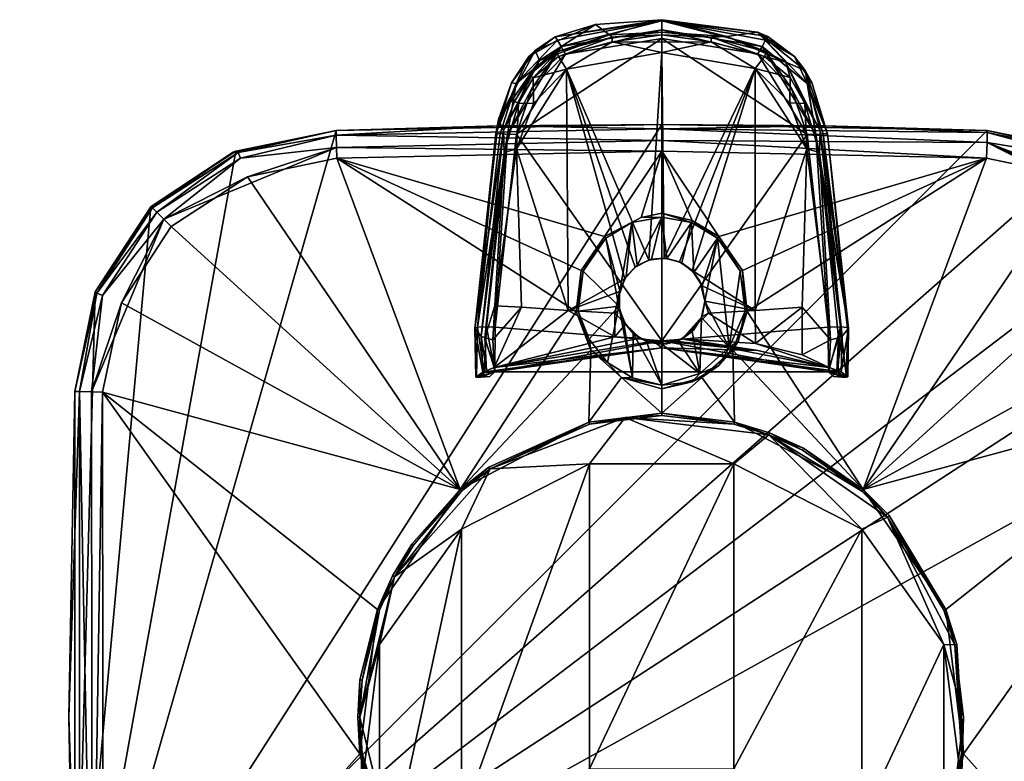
# Model space of a CAD drawing. Header units: centimetres. Extents: x -8.2 to 17.8, y -10.7 to 7.8.
# Tile 5 of 7: x 1.8 to 6.5, y 4.3 to 7.8. Entities that reach past the tile are written whole.
import ezdxf

# ---------------------------------------------------------------- set-up
doc = ezdxf.new("R2010")
doc.units = ezdxf.units.CM
doc.layers.get('0').update_dxf_attribs({"true_color": 0x5890e1})

msp = doc.modelspace()

# ---------------------------------------------------------------- meshes
at = {"color": 214, "true_color": 0x911cb1}
mesh = msp.add_polyface(dxfattribs=at)
corners = [(4.8486, 7.7391, 44.3), (4.8486, 7.7806, 44.2805), (4.3953, 7.6668, 44.3047), (4.3745, 7.7024, 44.2873), (4.8486, 7.8224, 44.2266), (4.3578, 7.7322, 44.2533), (4.163, 7.5271, 44.2762), (4.2221, 7.6543, 44.2072), (4.1408, 7.5309, 44.2216), (4.2522, 7.6836, 44.1705), (4.0793, 7.3588, 44.2096), (4.1219, 7.288, 44.335), (4.3471, 7.7484, 44.1972), (4.8486, 7.8285, 44.1586), (4.5363, 7.8064, 44.1592), (4.2372, 7.5039, 44.3234), (4.1637, 7.2883, 44.3497), (4.8486, 7.7693, 43.8535), (4.6032, 7.7576, 43.8584), (4.2733, 7.6369, 43.8779), (4.6145, 7.7465, 43.8209), (4.3543, 7.6768, 43.8332), (4.3631, 7.6546, 43.7978), (4.2433, 7.555, 43.8077), (4.4007, 7.5952, 43.753), (4.8486, 7.7228, 43.7703), (4.6155, 7.7242, 43.7871), (4.8486, 7.7571, 43.8168), (4.8486, 7.6735, 43.74), (4.244, 7.4334, 43.7673), (4.2265, 7.57, 43.8436), (4.1555, 7.4436, 43.8529), (4.1738, 7.4347, 43.8175)]
mesh.append_faces([[corners[k] for k in face] for face in [(0, 1, 2), (2, 1, 3), (1, 4, 3), (3, 4, 5), (6, 5, 7), (8, 7, 9), (10, 8, 9), (6, 11, 3), (5, 6, 3), (5, 4, 12), (7, 12, 9), (4, 13, 12), (12, 13, 14), (12, 14, 9), (2, 3, 15), (12, 7, 5), (8, 6, 7), (2, 16, 0), (17, 18, 13), (13, 18, 14), (14, 18, 19), (9, 19, 10), (9, 14, 19), (18, 17, 20), (21, 20, 22), (23, 22, 24), (25, 26, 27), (25, 28, 26), (26, 28, 24), (22, 26, 24), (22, 20, 26), (26, 20, 27), (27, 20, 17), (24, 29, 23), (30, 31, 19), (21, 19, 18), (20, 21, 18), (19, 21, 30), (30, 21, 23), (32, 30, 23), (22, 23, 21)]], dxfattribs={"color": 214})
mesh = msp.add_polyface(dxfattribs=at)
corners = [(4.8486, 7.3351, 40.7253), (4.8486, 7.3147, 40.8015), (5.6158, 7.3279, 40.7246), (6.3818, 7.2492, 40.8394), (4.8486, 7.2591, 40.8573), (6.3794, 7.1753, 40.8716), (4.8486, 7.2094, 40.8754), (4.8486, 7.3351, 39.8363), (4.8486, 7.8285, 44.1586), (4.8486, 7.8224, 44.2266), (5.3006, 7.769, 44.162), (5.349, 7.7489, 44.1971), (5.525, 7.5888, 44.1815), (5.4744, 7.655, 44.2071), (4.8486, 7.7391, 44.3), (5.3013, 7.667, 44.3047), (4.8486, 7.7806, 44.2805), (5.3217, 7.7029, 44.2873), (5.3383, 7.7327, 44.2532), (5.5338, 7.5279, 44.2761), (5.4599, 7.5041, 44.3233), (5.5337, 7.2872, 44.3499), (4.8488, 6.3143, 44.5528), (5.4329, 7.6288, 43.8787), (5.1548, 7.7491, 43.8609), (4.8486, 7.7693, 43.8535), (5.2886, 7.5991, 43.7525), (4.8486, 7.6735, 43.74), (5.0811, 7.7242, 43.7871), (5.3332, 7.655, 43.7977), (5.0821, 7.7466, 43.8209), (5.3419, 7.6773, 43.8331), (5.4532, 7.5558, 43.8077), (5.4517, 7.4362, 43.7671), (4.8486, 7.7228, 43.7703), (4.8486, 7.7571, 43.8168), (4.8608, 6.7044, 43.4635), (5.5332, 7.2196, 43.7858), (5.2895, 6.4576, 43.6061)]
mesh.append_faces([[corners[k] for k in face] for face in [(0, 1, 2), (3, 1, 4), (5, 4, 6), (0, 2, 7), (8, 9, 10), (10, 9, 11), (12, 10, 13), (13, 10, 11), (14, 15, 16), (16, 15, 17), (9, 17, 18), (11, 18, 13), (11, 9, 18), (18, 17, 19), (16, 17, 9), (15, 20, 17), (14, 21, 15), (14, 22, 21), (21, 20, 15), (10, 23, 24), (8, 24, 25), (8, 10, 24), (10, 12, 23), (26, 27, 28), (29, 28, 30), (31, 30, 24), (23, 31, 24), (23, 29, 31), (23, 32, 29), (32, 33, 26), (29, 26, 28), (29, 32, 26), (27, 34, 28), (28, 34, 35), (30, 35, 25), (24, 30, 25), (35, 30, 28), (30, 31, 29), (26, 36, 27), (33, 37, 26), (26, 37, 38)]], dxfattribs={"color": 214})
mesh = msp.add_polyface(dxfattribs=at)
corners = [(4.5787, 6.8058, 40.9392), (3.3178, 7.1753, 40.8716), (4.4686, 6.646, 40.9591), (4.8486, 7.2094, 40.8754), (4.7513, 6.8966, 40.9265), (3.316, 7.2267, 40.8546), (4.8486, 7.2591, 40.8573), (3.3144, 7.2847, 40.7986), (4.8486, 7.3147, 40.8015), (4.0814, 7.3279, 40.7246), (4.8486, 7.3351, 40.7253), (4.8486, 7.3351, 39.8363), (4.7081, 6.8724, 41.1155), (4.5858, 6.7985, 41.1155), (4.4781, 6.6424, 41.1155), (4.8486, 6.8982, 41.1155), (4.2372, 7.5039, 44.3234), (4.3745, 7.7024, 44.2873), (4.1219, 7.288, 44.335), (4.1637, 7.2883, 44.3497), (4.064, 6.3796, 44.4494), (4.163, 7.5271, 44.2762), (4.0874, 7.2914, 44.3037), (4.0666, 7.2905, 44.2617), (4.1408, 7.5309, 44.2216), (4.8488, 6.3143, 44.5528), (4.8486, 7.7391, 44.3), (4.3953, 7.6668, 44.3047), (4.2733, 7.6369, 43.8779), (4.1027, 7.306, 43.899), (4.0793, 7.3588, 44.2096), (4.1642, 7.2204, 43.7858), (4.1058, 7.2027, 43.8376), (4.1738, 7.4347, 43.8175), (4.244, 7.4334, 43.7673), (4.2433, 7.555, 43.8077), (4.063, 6.4795, 43.8631), (4.1555, 7.4436, 43.8529), (4.2265, 7.57, 43.8436), (4.8486, 7.6735, 43.74), (4.7881, 6.6956, 43.4639), (4.4007, 7.5952, 43.753), (4.7235, 6.6616, 43.4666), (4.675, 6.607, 43.4703), (4.4076, 6.4576, 43.6062), (4.1872, 6.474, 43.7624), (4.7999, 6.6993, 41.1256), (4.7332, 6.6692, 41.1256), (4.6513, 6.5506, 41.1256), (4.6813, 6.6174, 41.1256)]
mesh.append_faces([[corners[k] for k in face] for face in [(0, 1, 2), (0, 3, 1), (0, 4, 3), (5, 3, 6), (7, 6, 8), (9, 8, 10), (10, 11, 9), (12, 4, 0), (13, 0, 14), (13, 12, 0), (0, 2, 14), (12, 15, 4), (16, 17, 18), (19, 18, 20), (19, 16, 18), (18, 21, 22), (22, 21, 23), (23, 21, 24), (19, 25, 26), (27, 16, 19), (28, 29, 30), (31, 32, 33), (34, 33, 35), (31, 36, 32), (33, 29, 37), (29, 28, 37), (33, 37, 38), (33, 32, 29), (33, 34, 31), (39, 40, 41), (41, 40, 42), (43, 41, 42), (43, 44, 41), (36, 31, 45), (45, 31, 44), (34, 41, 31), (31, 41, 44), (40, 46, 47)]], dxfattribs={"color": 214})
mesh.append_faces([[corners[k] for k in face] for face in [(12, 49, 47)]], dxfattribs={"vtx0": -1, "vtx2": -1, "color": 214})
mesh.append_faces([[corners[k] for k in face] for face in [(12, 13, 48), (15, 12, 47)]], dxfattribs={"vtx1": -1, "vtx2": -1, "color": 214})
mesh = msp.add_polyface(dxfattribs=at)
corners = [(6.3794, 7.1753, 40.8716), (5.1181, 6.8061, 40.9391), (5.2287, 6.6459, 40.9591), (5.252, 6.453, 40.979), (5.7985, 5.6134, 41.0047), (4.8486, 7.2094, 40.8754), (5.6158, 7.3279, 40.7246), (4.8486, 7.3147, 40.8015), (6.3829, 7.2965, 40.774), (6.3818, 7.2492, 40.8394), (4.8486, 7.2591, 40.8573), (6.3827, 7.3061, 39.8363), (4.8486, 7.3351, 39.8363), (5.525, 7.5888, 44.1815), (5.6306, 7.2901, 44.2617), (5.7283, 6.3735, 44.3195), (5.556, 7.5317, 44.2215), (5.4744, 7.655, 44.2071), (5.5337, 7.2872, 44.3499), (5.5753, 7.2876, 44.3351), (5.4599, 7.5041, 44.3233), (5.6331, 6.3796, 44.4494), (5.6906, 6.3806, 44.4187), (5.6099, 7.291, 44.3037), (5.7243, 6.3775, 44.3629), (5.5338, 7.5279, 44.2761), (5.3383, 7.7327, 44.2532), (5.3217, 7.7029, 44.2873), (5.6345, 6.1689, 44.4548), (5.6988, 6.336, 43.9826), (5.5946, 7.3052, 43.899), (5.4329, 7.6288, 43.8787), (5.5236, 7.4341, 43.8175), (5.4532, 7.5558, 43.8077), (5.5914, 7.2024, 43.8376), (5.5332, 7.2196, 43.7858), (5.6443, 6.3202, 43.8797), (5.4517, 7.4362, 43.7671), (5.6819, 6.3282, 43.9256), (5.5104, 6.2495, 43.7792), (5.51, 6.474, 43.7624)]
mesh.append_faces([[corners[k] for k in face] for face in [(0, 1, 2), (3, 0, 2), (3, 4, 0), (0, 5, 1), (6, 7, 8), (8, 7, 9), (0, 9, 10), (6, 11, 12), (13, 14, 15), (13, 16, 14), (13, 17, 16), (18, 19, 20), (18, 21, 19), (19, 21, 22), (23, 22, 24), (14, 24, 15), (14, 23, 24), (14, 25, 23), (14, 16, 25), (25, 16, 17), (26, 25, 17), (25, 27, 19), (23, 19, 22), (23, 25, 19), (27, 20, 19), (21, 28, 22), (29, 30, 15), (15, 30, 13), (13, 30, 31), (31, 32, 33), (31, 30, 32), (32, 30, 34), (35, 34, 36), (35, 32, 34), (35, 37, 32), (32, 37, 33), (30, 29, 34), (34, 29, 38), (36, 34, 38), (36, 39, 40), (35, 36, 40)]], dxfattribs={"color": 214})
mesh = msp.add_polyface(dxfattribs=at)
corners = [(4.8486, 7.2094, 40.8754), (4.7513, 6.8966, 40.9265), (4.8486, 6.916, 40.9236), (4.9929, 6.8818, 40.9286), (5.1181, 6.8061, 40.9391), (5.2419, 6.4542, 41.1155), (5.252, 6.453, 40.979), (5.2287, 6.6459, 40.9591), (5.2191, 6.6424, 41.1155), (5.1113, 6.7985, 41.1155), (4.989, 6.8724, 41.1155), (4.8486, 6.8982, 41.1155), (4.8488, 6.3143, 44.5528), (5.6331, 6.3796, 44.4494), (5.5337, 7.2872, 44.3499), (5.5332, 7.2196, 43.7858), (5.51, 6.474, 43.7624), (5.2895, 6.4576, 43.6061), (5.2886, 7.5991, 43.7525), (4.9919, 6.6456, 43.469), (4.9318, 6.687, 43.4655), (4.8608, 6.7044, 43.4635), (5.0386, 6.5746, 43.4825), (4.7881, 6.6956, 43.4639), (4.8486, 7.6735, 43.74), (5.0518, 6.5022, 43.474), (5.0285, 6.5963, 43.4624), (5.0518, 6.502, 41.1256), (5.0386, 6.574, 41.1256), (5.0007, 6.6367, 41.1256), (4.943, 6.6819, 41.1256), (4.8731, 6.7036, 41.1256), (4.7999, 6.6993, 41.1256), (5.1663, 6.2826, 41.1256), (4.7332, 6.6692, 41.1256)]
mesh.append_faces([[corners[k] for k in face] for face in [(0, 1, 2), (2, 3, 0), (0, 3, 4), (5, 6, 7), (8, 7, 4), (9, 4, 3), (10, 3, 2), (11, 2, 1), (11, 10, 2), (10, 9, 3), (9, 8, 4), (8, 5, 7), (12, 13, 14), (15, 16, 17), (18, 17, 19), (20, 18, 19), (20, 21, 18), (17, 22, 19), (21, 23, 24), (25, 26, 22), (22, 26, 19), (25, 27, 28), (26, 28, 29), (19, 29, 30), (20, 30, 31), (21, 31, 32), (23, 21, 32), (21, 20, 31), (20, 19, 30), (19, 26, 29), (26, 25, 28)]], dxfattribs={"color": 214})
mesh.append_faces([[corners[k] for k in face] for face in [(33, 9, 27)]], dxfattribs={"vtx0": -1, "vtx1": -1, "vtx2": -1, "color": 214})
mesh.append_faces([[corners[k] for k in face] for face in [(33, 8, 9), (11, 34, 32), (11, 32, 31), (10, 31, 30), (10, 30, 29), (9, 29, 28), (9, 28, 27)]], dxfattribs={"vtx0": -1, "vtx2": -1, "color": 214})
mesh.append_faces([[corners[k] for k in face] for face in [(10, 11, 31), (9, 10, 29)]], dxfattribs={"vtx1": -1, "vtx2": -1, "color": 214})
mesh = msp.add_polyface(dxfattribs=at)
corners = [(3.3178, 7.1753, 40.8716), (4.4451, 6.4531, 40.979), (4.4686, 6.646, 40.9591), (3.8986, 5.6134, 41.0047), (2.8972, 7.0874, 40.8696), (2.5376, 6.853, 40.8692), (3.316, 7.2267, 40.8546), (3.3144, 7.3061, 40.7208), (2.8528, 7.2033, 40.7706), (3.3144, 7.2847, 40.7986), (2.8633, 7.1764, 40.8192), (4.8486, 7.2094, 40.8754), (4.0814, 7.3279, 40.7246), (4.8486, 7.3147, 40.8015), (4.8486, 7.2591, 40.8573), (4.8486, 7.3351, 39.8363), (3.3144, 7.3061, 39.8363), (4.0793, 7.3588, 44.2096), (4.0666, 7.2905, 44.2617), (4.1408, 7.5309, 44.2216), (3.9688, 6.3735, 44.3195), (3.9807, 6.379, 44.3833), (4.0874, 7.2914, 44.3037), (4.1219, 7.288, 44.335), (4.0238, 6.3807, 44.4323), (4.064, 6.3796, 44.4494), (3.9729, 6.143, 44.3395), (3.9765, 6.1431, 44.3806), (4.0119, 6.165, 44.4468), (4.0626, 6.1689, 44.4548), (4.1027, 7.306, 43.899), (3.9984, 6.336, 43.9826), (4.0053, 6.1668, 44.0007), (4.0528, 6.3202, 43.8797), (4.0152, 6.3282, 43.9256), (4.063, 6.4795, 43.8631), (4.1058, 7.2027, 43.8376), (4.0595, 6.1887, 43.8997), (4.0235, 6.1736, 43.944), (2.829, 7.2036, 40.7183)]
mesh.append_faces([[corners[k] for k in face] for face in [(0, 1, 2), (1, 0, 3), (3, 0, 4), (5, 3, 4), (0, 6, 4), (7, 8, 9), (6, 9, 10), (10, 9, 8), (0, 11, 6), (12, 9, 13), (12, 7, 9), (9, 6, 14), (12, 15, 16), (7, 12, 16), (17, 18, 19), (17, 20, 18), (18, 20, 21), (22, 21, 23), (21, 24, 23), (23, 24, 25), (21, 22, 18), (26, 27, 20), (20, 27, 21), (21, 27, 28), (24, 28, 29), (25, 24, 29), (24, 21, 28), (17, 30, 20), (20, 30, 31), (31, 32, 20), (20, 32, 26), (33, 34, 35), (35, 34, 36), (34, 31, 36), (36, 31, 30), (33, 37, 34), (34, 37, 38), (31, 38, 32), (31, 34, 38), (38, 37, 32)]], dxfattribs={"color": 214})
mesh.append_faces([[corners[k] for k in face] for face in [(39, 7, 16)]], dxfattribs={"vtx2": -1, "color": 214})
mesh = msp.add_polyface(dxfattribs=at)
corners = [(3.4262, 4.5411, 60.6113), (3.5186, 4.8832, 61.9478), (3.5891, 5.2021, 60.6113), (3.9053, 5.4272, 62.0819), (4.0405, 5.7117, 60.6113), (3.5891, 5.2021, 40.8828), (4.0405, 5.7117, 40.8828), (3.4262, 4.5411, 40.8828), (3.5091, 5.0491, 41.0047), (2.2135, 6.0721, 40.8725), (3.4265, 4.3684, 41.0047), (3.8986, 5.6134, 41.0047), (4.0348, 5.72, 40.8523), (3.8986, 5.6134, 40.8523), (3.6709, 5.3568, 40.8523), (3.5801, 5.2069, 40.8523), (3.5091, 5.0491, 40.8523), (3.4268, 4.7161, 40.8523), (3.4368, 4.7148, 40.8523), (3.5186, 5.0454, 40.8523), (3.5891, 5.2021, 40.8523), (3.6793, 5.351, 40.8523), (3.9053, 5.6057, 40.8523), (4.0405, 5.7117, 40.8523), (4.0392, 6.1471, 44.426), (4.0626, 6.1689, 44.4548), (3.9984, 6.144, 44.4163), (4.0119, 6.165, 44.4468), (3.9765, 6.1431, 44.3806), (3.9729, 6.143, 44.3395), (4.0053, 6.1668, 44.0007), (2.0835, 3.0069, 39.8363), (3.3144, 7.3061, 39.8363), (4.8486, 7.3351, 39.8363)]
mesh.append_faces([[corners[k] for k in face] for face in [(0, 1, 2), (3, 4, 2), (1, 3, 2), (8, 9, 10), (8, 11, 9), (12, 11, 13), (13, 11, 14), (14, 11, 8), (15, 8, 16), (15, 14, 8), (16, 8, 17), (17, 8, 10), (18, 7, 19), (19, 7, 5), (20, 5, 21), (20, 19, 5), (21, 5, 22), (22, 5, 6), (23, 22, 6), (24, 25, 26), (26, 25, 27), (27, 28, 26), (29, 25, 24), (26, 29, 24), (26, 28, 29), (29, 30, 25)]], dxfattribs={"color": 214})
mesh.append_faces([[corners[k] for k in face] for face in [(17, 18, 16)]], dxfattribs={"vtx0": -1, "vtx1": -1, "color": 214})
mesh.append_faces([[corners[k] for k in face] for face in [(22, 12, 13), (21, 13, 14), (20, 14, 15), (19, 15, 16), (31, 32, 33)]], dxfattribs={"vtx0": -1, "vtx2": -1, "color": 214})
mesh.append_faces([[corners[k] for k in face] for face in [(22, 23, 12), (21, 22, 13), (20, 21, 14), (19, 20, 15), (18, 19, 16)]], dxfattribs={"vtx1": -1, "vtx2": -1, "color": 214})
mesh.append_faces([[corners[k] for k in face] for face in [(5, 2, 4), (4, 6, 5), (7, 0, 2), (2, 5, 7)]], dxfattribs={"vtx2": -1, "color": 214})
mesh = msp.add_polyface(dxfattribs=at)
corners = [(4.5082, 5.7344, 62.1576), (4.6771, 5.9531, 60.6113), (4.0405, 5.7117, 60.6113), (3.9053, 5.4272, 62.0819), (3.9053, 4.0604, 64.686), (4.5082, 4.2972, 64.8958), (5.1889, 5.7344, 62.1576), (4.0405, 5.7117, 40.8828), (4.6771, 5.9531, 40.8828), (4.8486, 6.0879, 41.0029), (4.6595, 6.1422, 41.0006), (4.8486, 5.9736, 41.0047), (4.5058, 5.932, 41.0046), (4.5141, 6.2711, 40.9934), (3.8986, 5.6134, 41.0047), (4.4451, 6.4531, 40.979), (4.8486, 5.9736, 40.8523), (4.5058, 5.932, 40.8523), (4.0348, 5.72, 40.8523), (4.0405, 5.7117, 40.8523), (4.5082, 5.9221, 40.8523), (4.8486, 5.9635, 40.8523), (4.5141, 6.2711, 41.1053), (4.6597, 6.1421, 41.1053), (4.8486, 6.1057, 41.1155), (4.7117, 6.141, 41.1256), (4.5925, 6.213, 41.1256), (4.5067, 6.3225, 41.1256), (4.0626, 6.1689, 44.4548), (4.8488, 6.3143, 44.5528), (4.064, 6.3796, 44.4494), (4.6271, 6.3341, 43.5028), (4.7466, 6.3276, 43.4779), (4.0595, 6.1887, 43.8997), (4.8093, 6.3138, 43.5875), (4.8488, 6.2822, 44.5274), (4.0053, 6.1668, 44.0007), (2.0835, 3.0069, 39.8363), (4.8486, 7.3351, 39.8363), (6.3827, 7.3061, 39.8363), (4.6469, 6.4775, 41.1256), (4.7765, 6.312, 41.1256), (4.7139, 6.3499, 41.1256)]
mesh.append_faces([[corners[k] for k in face] for face in [(0, 1, 2), (2, 3, 0), (9, 10, 11), (11, 10, 12), (12, 10, 13), (14, 13, 15), (14, 12, 13), (16, 11, 12), (17, 12, 18), (17, 16, 12), (12, 14, 18), (19, 7, 20), (7, 8, 20), (20, 8, 21), (22, 13, 10), (23, 10, 9), (24, 23, 9), (10, 23, 22), (23, 25, 26), (22, 26, 27), (22, 23, 26), (23, 24, 25), (28, 29, 30), (31, 32, 33), (32, 34, 33), (33, 34, 35), (36, 35, 28), (36, 33, 35)]], dxfattribs={"color": 214})
mesh.append_faces([[corners[k] for k in face] for face in [(20, 16, 17), (19, 17, 18), (37, 38, 39), (40, 26, 25), (24, 41, 42)]], dxfattribs={"vtx0": -1, "vtx2": -1, "color": 214})
mesh.append_faces([[corners[k] for k in face] for face in [(20, 21, 16), (19, 20, 17), (25, 24, 42)]], dxfattribs={"vtx1": -1, "vtx2": -1, "color": 214})
mesh.append_faces([[corners[k] for k in face] for face in [(0, 3, 4), (4, 5, 0), (6, 0, 5), (7, 2, 1), (1, 8, 7)]], dxfattribs={"vtx2": -1, "color": 214})
mesh = msp.add_polyface(dxfattribs=at)
corners = [(-2.6175, 6.0752, 40.7196), (-2.5885, 4.5411, 40.7253), (-2.5885, 4.5411, 39.8363), (-2.5977, 4.5411, 40.7775), (2.5376, 6.853, 40.8692), (2.3025, 6.4942, 40.87), (3.8986, 5.6134, 41.0047), (2.2135, 6.0721, 40.8725), (2.1644, 3.0083, 40.8532), (2.1625, 6.0738, 40.8552), (2.1048, 6.0753, 40.7992), (2.0835, 6.0752, 40.7217), (2.0546, 4.5411, 40.728), (2.8972, 7.0874, 40.8696), (3.316, 7.2267, 40.8546), (2.5019, 6.889, 40.8537), (2.8633, 7.1764, 40.8192), (2.4702, 6.9207, 40.8189), (2.8528, 7.2033, 40.7706), (2.4497, 6.9412, 40.7701), (2.829, 7.2036, 40.7183), (2.4426, 6.9472, 40.7179), (2.1806, 6.5472, 40.7188), (2.1871, 6.5388, 40.771), (2.2139, 6.5285, 40.8195), (3.3144, 7.3061, 40.7208), (2.1798, 6.5455, 39.8363), (2.0835, 6.0752, 39.8363), (2.0835, 3.0069, 39.8363), (2.4413, 6.9458, 39.8363), (2.8424, 7.2091, 39.8363), (3.3144, 7.3061, 39.8363)]
mesh.append_faces([[corners[k] for k in face] for face in [(1, 0, 3), (4, 5, 6), (6, 5, 7), (8, 7, 9), (10, 8, 9), (10, 11, 12), (13, 14, 15), (4, 15, 5), (4, 13, 15), (15, 14, 16), (17, 16, 18), (19, 18, 20), (21, 19, 20), (21, 22, 19), (19, 22, 23), (17, 23, 24), (15, 24, 9), (5, 9, 7), (5, 15, 9), (25, 20, 18), (22, 11, 23), (23, 11, 10), (24, 10, 9), (24, 23, 10), (24, 15, 17), (17, 15, 16), (23, 17, 19), (19, 17, 18), (26, 11, 22), (26, 27, 11), (11, 27, 12)]], dxfattribs={"color": 214})
mesh.append_faces([[corners[k] for k in face] for face in [(28, 26, 29), (28, 29, 30), (28, 30, 31)]], dxfattribs={"vtx0": -1, "vtx2": -1, "color": 214})
mesh.append_faces([[corners[k] for k in face] for face in [(0, 1, 2), (28, 27, 26), (31, 30, 20), (30, 29, 21), (21, 20, 30), (29, 26, 22), (22, 21, 29)]], dxfattribs={"vtx2": -1, "color": 214})
mesh = msp.add_polyface(dxfattribs=at)
corners = [(5.1889, 5.7344, 62.1576), (5.3529, 5.871, 60.6113), (4.6771, 5.9531, 60.6113), (4.5082, 5.7344, 62.1576), (4.5082, 4.2972, 64.8958), (5.1889, 4.2972, 64.8958), (5.7918, 5.4272, 62.0819), (4.6771, 5.9531, 40.8828), (5.3529, 5.871, 40.8828), (5.252, 6.453, 40.979), (5.1831, 6.2712, 40.9934), (5.7985, 5.6134, 41.0047), (5.1914, 5.932, 41.0046), (5.0374, 6.1421, 41.0007), (4.8486, 5.9736, 41.0047), (4.8486, 6.0879, 41.0029), (5.3566, 5.8806, 40.8523), (5.1914, 5.932, 40.8523), (5.5164, 5.8084, 40.8523), (4.8486, 5.9736, 40.8523), (5.3529, 5.871, 40.8523), (5.5117, 5.7995, 40.8523), (5.1889, 5.9221, 40.8523), (4.8486, 5.9635, 40.8523), (4.9926, 6.122, 41.1053), (4.8486, 6.1057, 41.1155), (5.118, 6.1978, 41.1053), (5.1663, 6.2826, 41.1256), (5.028, 6.1601, 41.1256), (4.8488, 6.3143, 44.5528), (4.0626, 6.1689, 44.4548), (5.6345, 6.1689, 44.4548), (4.8488, 6.2822, 44.5274), (5.6377, 6.1887, 43.8997), (5.301, 6.2692, 43.666), (5.6937, 6.1682, 44.0006), (2.0835, 3.0069, 39.8363), (6.3827, 7.3061, 39.8363), (6.8548, 7.2091, 39.8363), (7.2559, 6.9458, 39.8363), (4.8486, 6.2988, 41.1256), (4.7765, 6.312, 41.1256)]
mesh.append_faces([[corners[k] for k in face] for face in [(0, 1, 2), (3, 0, 2), (9, 10, 11), (11, 10, 12), (12, 10, 13), (14, 13, 15), (14, 12, 13), (16, 12, 17), (16, 18, 12), (12, 14, 17), (17, 14, 19), (20, 8, 21), (20, 22, 8), (24, 25, 15), (13, 24, 15), (13, 26, 24), (13, 10, 26), (26, 27, 28), (24, 28, 25), (24, 26, 28), (29, 30, 31), (31, 30, 32), (33, 32, 34), (33, 35, 32), (32, 35, 31)]], dxfattribs={"color": 214})
mesh.append_faces([[corners[k] for k in face] for face in [(20, 16, 17), (22, 17, 19), (36, 37, 38), (36, 38, 39), (25, 40, 41)]], dxfattribs={"vtx0": -1, "vtx2": -1, "color": 214})
mesh.append_faces([[corners[k] for k in face] for face in [(20, 21, 16), (22, 20, 17), (23, 22, 19), (25, 28, 40)]], dxfattribs={"vtx1": -1, "vtx2": -1, "color": 214})
mesh.append_faces([[corners[k] for k in face] for face in [(4, 5, 0), (6, 0, 5), (7, 2, 1), (1, 8, 7), (22, 23, 7), (7, 8, 22)]], dxfattribs={"vtx2": -1, "color": 214})
mesh = msp.add_polyface(dxfattribs=at)
corners = [(4.4781, 6.6424, 41.1155), (4.4686, 6.646, 40.9591), (4.4451, 6.4531, 40.979), (4.4552, 6.4542, 41.1155), (4.5141, 6.2711, 40.9934), (4.5141, 6.2711, 41.1053), (4.5067, 6.3225, 41.1256), (4.064, 6.3796, 44.4494), (4.8488, 6.3143, 44.5528), (4.1637, 7.2883, 44.3497), (4.675, 6.607, 43.4703), (4.6505, 6.5477, 43.4843), (4.4076, 6.4576, 43.6062), (4.6281, 6.4457, 43.4932), (4.6271, 6.3341, 43.5028), (4.6776, 6.3926, 43.4715), (4.7466, 6.3276, 43.4779), (4.6495, 6.4621, 43.4738), (4.0595, 6.1887, 43.8997), (4.1872, 6.474, 43.7624), (4.0528, 6.3202, 43.8797), (4.063, 6.4795, 43.8631), (4.6469, 6.5264, 43.4624), (4.7999, 6.3047, 43.4624), (4.8093, 6.3138, 43.5875), (4.7235, 6.6616, 43.4666), (4.7332, 6.6692, 41.1256), (4.6813, 6.6174, 41.1256), (4.6513, 6.5506, 41.1256), (4.6469, 6.4775, 41.1256), (4.6686, 6.4076, 41.1256), (4.7139, 6.3499, 41.1256), (4.7765, 6.312, 41.1256), (4.7881, 6.6956, 43.4639), (4.5925, 6.213, 41.1256), (4.5858, 6.7985, 41.1155), (4.7081, 6.8724, 41.1155), (4.7117, 6.141, 41.1256)]
mesh.append_faces([[corners[k] for k in face] for face in [(0, 1, 2), (3, 2, 4), (5, 3, 4), (3, 0, 2), (3, 5, 6), (7, 8, 9), (10, 11, 12), (12, 11, 13), (14, 13, 15), (16, 14, 15), (11, 17, 13), (13, 17, 15), (13, 14, 12), (12, 14, 18), (19, 18, 20), (21, 19, 20), (18, 19, 12), (22, 11, 10), (22, 17, 11), (23, 24, 16), (25, 26, 27), (10, 27, 28), (22, 28, 29), (17, 29, 30), (15, 30, 31), (16, 31, 32), (23, 16, 32), (16, 15, 31), (15, 17, 30), (17, 22, 29), (22, 10, 28), (10, 25, 27), (25, 33, 26)]], dxfattribs={"color": 214})
mesh.append_faces([[corners[k] for k in face] for face in [(29, 37, 30)]], dxfattribs={"vtx0": -1, "vtx1": -1, "color": 214})
mesh.append_faces([[corners[k] for k in face] for face in [(29, 6, 34), (35, 29, 28), (36, 28, 27), (37, 31, 30)]], dxfattribs={"vtx0": -1, "vtx2": -1, "color": 214})
mesh.append_faces([[corners[k] for k in face] for face in [(35, 0, 29)]], dxfattribs={"vtx1": -1, "vtx2": -1, "color": 214})
mesh.append_faces([[corners[k] for k in face] for face in [(29, 3, 6), (0, 3, 29)]], dxfattribs={"vtx2": -1, "color": 214})
mesh = msp.add_polyface(dxfattribs=at)
corners = [(6.271, 4.5411, 60.6113), (6.2296, 4.8814, 60.6113), (6.1785, 4.8832, 61.9478), (5.9132, 5.4843, 60.6113), (5.9132, 5.4843, 40.8828), (6.2296, 4.8814, 40.8828), (6.1881, 5.0491, 41.0047), (7.4837, 6.0721, 40.8725), (5.7985, 5.6134, 41.0047), (6.2707, 4.3684, 41.0047), (7.3947, 6.4942, 40.87), (7.1596, 6.853, 40.8692), (6.7999, 7.0874, 40.8696), (6.3794, 7.1753, 40.8716), (6.3827, 7.3061, 40.7208), (5.6158, 7.3279, 40.7246), (6.3829, 7.2965, 40.774), (6.8527, 7.2099, 40.7184), (6.8443, 7.2033, 40.7706), (7.2474, 6.9412, 40.7701), (7.2269, 6.9207, 40.8189), (7.1952, 6.889, 40.8537), (6.3818, 7.2492, 40.8394), (6.8338, 7.1764, 40.8192), (6.8548, 7.2091, 39.8363), (6.3827, 7.3061, 39.8363), (7.2541, 6.9477, 40.7179), (6.2395, 4.8839, 40.8523), (6.1881, 5.0491, 40.8523), (5.9209, 5.491, 40.8523), (6.2296, 4.8814, 40.8523), (6.2606, 4.3696, 40.8523), (6.1785, 5.0454, 40.8523), (5.9132, 5.4843, 40.8523)]
mesh.append_faces([[corners[k] for k in face] for face in [(0, 1, 2), (2, 1, 3), (6, 7, 8), (6, 9, 7), (7, 10, 8), (8, 10, 11), (12, 8, 11), (12, 13, 8), (14, 15, 16), (17, 14, 18), (19, 18, 20), (17, 18, 19), (11, 21, 22), (12, 22, 13), (12, 11, 22), (21, 20, 23), (22, 23, 16), (22, 21, 23), (14, 16, 18), (18, 16, 23), (20, 18, 23), (17, 24, 25), (14, 17, 25), (17, 26, 24), (14, 25, 15), (27, 9, 6), (28, 6, 29), (28, 27, 6), (6, 8, 29), (33, 4, 32), (4, 5, 32), (32, 5, 30)]], dxfattribs={"color": 214})
mesh.append_faces([[corners[k] for k in face] for face in [(0, 5, 1)]], dxfattribs={"vtx0": -1, "color": 214})
mesh.append_faces([[corners[k] for k in face] for face in [(30, 27, 28), (32, 28, 29), (0, 30, 5)]], dxfattribs={"vtx0": -1, "vtx2": -1, "color": 214})
mesh.append_faces([[corners[k] for k in face] for face in [(30, 31, 27), (32, 30, 28), (33, 32, 29)]], dxfattribs={"vtx1": -1, "vtx2": -1, "color": 214})
mesh.append_faces([[corners[k] for k in face] for face in [(4, 3, 1), (1, 5, 4)]], dxfattribs={"vtx2": -1, "color": 214})
mesh = msp.add_polyface(dxfattribs=at)
corners = [(5.7918, 5.4272, 62.0819), (5.9132, 5.4843, 60.6113), (5.3529, 5.871, 60.6113), (5.1889, 5.7344, 62.1576), (6.1785, 4.8832, 61.9478), (5.7918, 4.0604, 64.686), (5.3529, 5.871, 40.8828), (5.9132, 5.4843, 40.8828), (5.9209, 5.491, 40.8523), (5.7985, 5.6134, 41.0047), (5.7985, 5.6134, 40.8523), (5.5164, 5.8084, 40.8523), (5.1914, 5.932, 41.0046), (5.9132, 5.4843, 40.8523), (5.7918, 5.6057, 40.8523), (5.5117, 5.7995, 40.8523), (5.3566, 5.8806, 40.8523), (5.6906, 6.3806, 44.4187), (5.6345, 6.1689, 44.4548), (5.6785, 6.1666, 44.4516), (5.7192, 6.1435, 44.3845), (5.7243, 6.3775, 44.3629), (5.7261, 6.1444, 44.3394), (5.7283, 6.3735, 44.3195), (5.6937, 6.1682, 44.0006), (5.6988, 6.336, 43.9826), (5.6578, 6.1471, 44.426), (5.6986, 6.144, 44.4164), (5.6737, 6.1736, 43.9442), (5.6819, 6.3282, 43.9256), (5.6377, 6.1887, 43.8997), (5.6443, 6.3202, 43.8797), (5.5104, 6.2495, 43.7792), (5.2905, 6.3025, 43.6199), (2.0835, 3.0069, 39.8363), (7.2559, 6.9458, 39.8363), (7.5173, 6.5455, 39.8363), (7.6136, 6.0752, 39.8363)]
mesh.append_faces([[corners[k] for k in face] for face in [(0, 1, 2), (2, 3, 0), (0, 4, 1), (8, 9, 10), (10, 9, 11), (11, 9, 12), (15, 6, 14), (14, 6, 7), (13, 14, 7), (17, 18, 19), (20, 17, 19), (20, 21, 17), (20, 22, 21), (22, 23, 21), (22, 24, 23), (23, 24, 25), (26, 27, 18), (27, 20, 19), (19, 18, 27), (24, 28, 25), (25, 28, 29), (29, 28, 30), (31, 29, 30), (30, 28, 24), (18, 24, 22), (26, 22, 27), (26, 18, 22), (22, 20, 27), (32, 30, 33), (30, 32, 31)]], dxfattribs={"color": 214})
mesh.append_faces([[corners[k] for k in face] for face in [(13, 8, 10), (14, 10, 11), (15, 11, 16), (34, 35, 36), (34, 36, 37)]], dxfattribs={"vtx0": -1, "vtx2": -1, "color": 214})
mesh.append_faces([[corners[k] for k in face] for face in [(14, 13, 10), (15, 14, 11)]], dxfattribs={"vtx1": -1, "vtx2": -1, "color": 214})
mesh.append_faces([[corners[k] for k in face] for face in [(4, 0, 5), (6, 2, 1), (1, 7, 6)]], dxfattribs={"vtx2": -1, "color": 214})
mesh = msp.add_polyface(dxfattribs=at)
corners = [(5.118, 6.1978, 41.1053), (5.1831, 6.2712, 40.9934), (5.2084, 6.3131, 41.1053), (5.252, 6.453, 40.979), (5.2419, 6.4542, 41.1155), (5.1663, 6.2826, 41.1256), (5.6345, 6.1689, 44.4548), (5.6331, 6.3796, 44.4494), (4.8488, 6.3143, 44.5528), (4.8093, 6.3138, 43.5875), (4.8558, 6.3134, 43.6055), (4.8488, 6.2822, 44.5274), (5.301, 6.2692, 43.666), (4.8972, 6.314, 43.5766), (4.945, 6.3238, 43.4718), (5.6377, 6.1887, 43.8997), (5.2905, 6.3025, 43.6199), (5.5104, 6.2495, 43.7792), (5.51, 6.474, 43.7624), (5.2895, 6.4576, 43.6061), (5.069, 6.4457, 43.4931), (5.0518, 6.5022, 43.474), (5.0386, 6.4301, 43.4729), (5.0386, 6.5746, 43.4825), (4.7999, 6.3047, 43.4624), (4.8731, 6.3003, 43.4624), (5.0007, 6.3672, 43.4624), (4.9263, 6.3142, 41.1256), (4.8486, 6.2988, 41.1256), (4.9922, 6.3583, 41.1256), (5.0363, 6.4242, 41.1256), (5.0518, 6.502, 41.1256), (4.7765, 6.312, 41.1256), (5.2191, 6.6424, 41.1155), (5.028, 6.1601, 41.1256)]
mesh.append_faces([[corners[k] for k in face] for face in [(0, 1, 2), (2, 1, 3), (4, 2, 3), (2, 4, 5), (0, 2, 5), (6, 7, 8), (9, 10, 11), (11, 10, 12), (10, 13, 12), (12, 13, 14), (12, 14, 15), (15, 14, 16), (17, 16, 18), (18, 16, 19), (19, 16, 20), (21, 20, 22), (21, 19, 20), (21, 23, 19), (16, 14, 20), (20, 14, 22), (9, 24, 25), (13, 25, 14), (13, 9, 25), (13, 10, 9), (22, 14, 26), (27, 25, 28), (27, 14, 25), (27, 29, 14), (14, 29, 26), (26, 29, 30), (22, 30, 31), (24, 32, 28), (25, 24, 28), (21, 22, 31), (22, 26, 30)]], dxfattribs={"color": 214})
mesh.append_faces([[corners[k] for k in face] for face in [(5, 31, 30), (34, 30, 29), (34, 29, 27), (34, 27, 28)]], dxfattribs={"vtx0": -1, "vtx2": -1, "color": 214})
mesh.append_faces([[corners[k] for k in face] for face in [(34, 5, 30)]], dxfattribs={"vtx1": -1, "vtx2": -1, "color": 214})
mesh.append_faces([[corners[k] for k in face] for face in [(5, 4, 33)]], dxfattribs={"vtx2": -1, "color": 214})
mesh = msp.add_polyface(dxfattribs=at)
corners = [(-2.9448, 4.5848, 41.1422), (-2.9958, 4.0768, 41.1047), (-2.9997, 5.0249, 41.1047), (-2.7142, 4.5411, 40.8754), (-3.436, 3.7447, 40.9703), (-2.7496, 3.0102, 40.8706), (-2.5885, 4.5411, 40.7253), (-2.6175, 3.0069, 40.7196), (-2.6175, 3.0069, 39.8363), (-2.5885, 4.5411, 39.8363), (-2.7137, 2.5369, 40.7165), (-2.7138, 2.5366, 39.8363), (-2.9759, 2.1356, 40.7155), (-2.9827, 2.1423, 40.7682), (-2.7204, 2.5453, 40.769), (-3.0036, 2.1632, 40.8174), (-2.7479, 2.5558, 40.818), (-3.036, 2.1954, 40.852), (-2.6979, 3.0083, 40.8539), (-2.8379, 2.5906, 40.868), (-2.6391, 3.0068, 40.7978), (-2.5977, 4.5411, 40.7775), (-2.6429, 4.5411, 40.842), (2.2165, 3.0101, 40.8697), (2.1644, 3.0083, 40.8532), (2.3052, 2.5888, 40.8673), (2.5029, 2.1945, 40.852), (2.2148, 2.5541, 40.8175), (2.4707, 2.1621, 40.8174), (2.1873, 2.5434, 40.7685), (2.4498, 2.1412, 40.7682), (2.1869, 2.5195, 40.7158), (2.0835, 3.0069, 40.7185), (2.1054, 3.0068, 40.7971), (2.2135, 6.0721, 40.8725), (2.1048, 6.0753, 40.7992), (2.0546, 4.5411, 40.728), (2.0835, 6.0752, 39.8363), (2.0835, 3.0069, 39.8363), (2.1806, 2.5349, 39.8363), (2.4438, 2.1338, 39.8363)]
mesh.append_faces([[corners[k] for k in face] for face in [(0, 1, 2), (3, 4, 5), (10, 11, 8), (7, 10, 8), (10, 12, 11), (13, 10, 14), (15, 14, 16), (17, 16, 18), (19, 18, 5), (19, 17, 18), (10, 7, 14), (14, 7, 20), (16, 20, 18), (16, 14, 20), (6, 21, 7), (7, 21, 20), (20, 21, 22), (18, 22, 3), (5, 18, 3), (18, 20, 22), (23, 24, 25), (25, 24, 26), (26, 24, 27), (28, 27, 29), (30, 29, 31), (32, 29, 33), (32, 31, 29), (24, 33, 27), (27, 33, 29), (23, 34, 24), (35, 33, 24), (35, 36, 33), (36, 32, 33), (36, 37, 38), (32, 36, 38), (38, 39, 32), (32, 39, 31), (31, 39, 40)]], dxfattribs={"color": 214})
mesh.append_faces([[corners[k] for k in face] for face in [(38, 40, 39)]], dxfattribs={"vtx0": -1, "color": 214})
mesh.append_faces([[corners[k] for k in face] for face in [(6, 7, 8), (8, 9, 6)]], dxfattribs={"vtx2": -1, "color": 214})
mesh = msp.add_polyface(dxfattribs=at)
corners = [(5.5096, 3.1706, 61.5256), (5.9132, 3.5978, 60.6113), (6.0192, 3.6089, 61.6337), (6.2296, 4.2007, 60.6113), (6.2606, 4.227, 61.786), (6.271, 4.5411, 60.6113), (6.1785, 4.8832, 61.9478), (5.1889, 4.2972, 64.8958), (5.7918, 4.0604, 64.686), (5.7918, 5.4272, 62.0819), (6.1785, 3.641, 64.3144), (6.2606, 3.1351, 63.8663), (5.9132, 3.5978, 40.8828), (5.3529, 3.2111, 60.6113), (6.2296, 4.2007, 40.8828), (6.271, 4.5411, 40.8828), (7.4806, 3.0101, 40.8697), (6.2707, 4.3684, 41.0047), (6.0275, 3.7273, 41.0047), (5.9209, 3.5911, 40.8523), (5.5144, 3.2726, 41.0047), (6.0275, 3.7273, 40.8523), (6.2395, 4.1983, 40.8523), (6.2707, 4.3684, 40.8523), (6.2395, 4.8839, 40.8523), (5.5144, 3.2726, 40.8523), (6.0192, 3.7331, 40.8523), (6.2296, 4.2007, 40.8523), (5.9132, 3.5978, 40.8523), (5.5096, 3.2816, 40.8523), (6.2606, 4.3696, 40.8523), (6.2296, 4.8814, 40.8523), (2.0835, 3.0069, 39.8363), (7.6136, 6.0752, 39.8363), (7.6136, 3.0069, 39.8363)]
mesh.append_faces([[corners[k] for k in face] for face in [(0, 1, 2), (1, 3, 2), (2, 3, 4), (3, 5, 4), (4, 5, 6), (16, 17, 18), (19, 20, 18), (21, 18, 22), (21, 19, 18), (18, 17, 22), (22, 17, 23), (23, 17, 24), (19, 25, 20), (26, 27, 14), (12, 26, 14), (12, 28, 26), (12, 29, 28), (30, 15, 14), (27, 30, 14), (30, 31, 15)]], dxfattribs={"color": 214})
mesh.append_faces([[corners[k] for k in face] for face in [(28, 25, 19), (26, 19, 21), (27, 21, 22), (30, 22, 23), (30, 23, 24), (32, 33, 34)]], dxfattribs={"vtx0": -1, "vtx2": -1, "color": 214})
mesh.append_faces([[corners[k] for k in face] for face in [(28, 29, 25), (26, 28, 19), (27, 26, 21), (30, 27, 22)]], dxfattribs={"vtx1": -1, "vtx2": -1, "color": 214})
mesh.append_faces([[corners[k] for k in face] for face in [(7, 8, 9), (8, 10, 6), (4, 6, 10), (10, 11, 4), (2, 4, 11), (12, 1, 13), (14, 3, 1), (1, 12, 14), (15, 5, 3), (3, 14, 15), (5, 15, 31)]], dxfattribs={"vtx2": -1, "color": 214})
mesh = msp.add_polyface(dxfattribs=at)
corners = [(3.4365, 4.3696, 60.6113), (3.4365, 4.227, 61.786), (3.4262, 4.5411, 60.6113), (3.5891, 3.8801, 60.6113), (3.6779, 3.6089, 61.6337), (3.5186, 4.8832, 61.9478), (4.0405, 3.3704, 60.6113), (3.5186, 3.641, 64.3144), (3.9053, 4.0604, 64.686), (3.9053, 5.4272, 62.0819), (3.4365, 3.1351, 63.8663), (3.5891, 3.8801, 40.8828), (3.4262, 4.5411, 40.8828), (4.0405, 3.3704, 40.8828), (2.2135, 6.0721, 40.8725), (2.2165, 3.0101, 40.8697), (3.4265, 4.3684, 41.0047), (3.6696, 3.7273, 41.0047), (3.416, 4.5411, 40.8523), (3.4265, 4.3684, 40.8523), (3.4268, 4.7161, 40.8523), (3.5083, 4.0353, 40.8523), (3.5801, 3.8753, 40.8523), (3.6696, 3.7273, 40.8523), (3.8969, 3.4703, 40.8523), (3.6779, 3.7331, 40.8523), (3.5891, 3.8801, 40.8523), (3.5178, 4.0389, 40.8523), (3.4365, 4.3696, 40.8523), (3.4262, 4.5411, 40.8523), (3.4368, 4.7148, 40.8523), (3.9036, 3.4779, 40.8523)]
mesh.append_faces([[corners[k] for k in face] for face in [(0, 1, 2), (0, 3, 1), (1, 3, 4), (2, 1, 5), (3, 6, 4), (3, 0, 11), (11, 0, 12), (12, 0, 2), (14, 15, 16), (16, 15, 17), (18, 16, 19), (18, 20, 16), (19, 16, 21), (21, 16, 17), (22, 17, 23), (22, 21, 17), (23, 17, 24), (25, 13, 11), (26, 11, 27), (26, 25, 11), (27, 11, 28), (28, 11, 12), (29, 12, 30), (29, 28, 12)]], dxfattribs={"color": 214})
mesh.append_faces([[corners[k] for k in face] for face in [(23, 25, 26), (22, 26, 27), (21, 27, 28), (19, 28, 29), (20, 29, 30)]], dxfattribs={"vtx0": -1, "vtx2": -1, "color": 214})
mesh.append_faces([[corners[k] for k in face] for face in [(23, 24, 25), (22, 23, 26), (21, 22, 27), (19, 21, 28), (18, 19, 29), (20, 18, 29)]], dxfattribs={"vtx1": -1, "vtx2": -1, "color": 214})
mesh.append_faces([[corners[k] for k in face] for face in [(7, 8, 9), (9, 5, 7), (7, 5, 1), (1, 10, 7), (3, 11, 13), (24, 31, 25)]], dxfattribs={"vtx2": -1, "color": 214})
mesh = msp.add_polyface(dxfattribs=at)
corners = [(7.4837, 6.0721, 40.8725), (6.2707, 4.3684, 41.0047), (7.4806, 3.0101, 40.8697), (7.6426, 4.5411, 40.728), (7.6041, 6.0755, 40.7748), (7.6038, 3.0066, 40.7724), (7.6136, 3.0069, 40.7185), (7.5557, 3.0076, 40.8381), (7.5166, 2.535, 40.7158), (7.5099, 2.5434, 40.7685), (7.2473, 2.1412, 40.7682), (7.3919, 2.5888, 40.8673), (7.1942, 2.1945, 40.852), (7.1576, 2.2308, 40.867), (7.4823, 2.5541, 40.8175), (7.2264, 2.1621, 40.8174), (7.5166, 2.5349, 39.8363), (7.6136, 3.0069, 39.8363), (6.3827, 1.776, 40.7196), (7.2546, 2.135, 40.7155), (7.6136, 6.0752, 39.8363), (12.2733, 3.0069, 40.7208), (12.2443, 4.5411, 40.7253), (12.2443, 4.5411, 39.8363), (12.2733, 3.0069, 39.8363), (12.6336, 2.1338, 39.8363), (12.3703, 2.5349, 39.8363), (12.2733, 6.0752, 39.8363), (12.3758, 2.5215, 40.7183), (12.4042, 3.0103, 40.8716), (12.37, 4.5411, 40.8754), (12.3527, 3.0085, 40.8546), (12.3203, 4.5411, 40.8573), (12.2947, 3.0069, 40.7986), (12.2647, 4.5411, 40.8015), (12.492, 2.5897, 40.8696), (12.6905, 2.1944, 40.8537), (12.403, 2.5558, 40.8192), (12.6588, 2.1627, 40.8189), (12.3761, 2.5453, 40.7706), (12.6382, 2.1422, 40.7701), (12.6322, 2.1351, 40.7179)]
mesh.append_faces([[corners[k] for k in face] for face in [(0, 1, 2), (3, 4, 5), (6, 3, 5), (5, 4, 7), (0, 2, 7), (8, 6, 9), (8, 9, 10), (11, 12, 7), (2, 11, 7), (11, 13, 12), (14, 15, 9), (5, 9, 6), (5, 14, 9), (5, 7, 14), (14, 7, 12), (16, 17, 18), (18, 17, 6), (19, 6, 8), (6, 17, 3), (3, 17, 20), (29, 30, 31), (31, 30, 32), (33, 32, 34), (21, 34, 22), (21, 33, 34), (33, 31, 32), (29, 31, 35), (36, 31, 37), (38, 37, 39), (40, 39, 28), (21, 39, 33), (21, 28, 39), (31, 33, 37), (37, 33, 39)]], dxfattribs={"color": 214})
mesh.append_faces([[corners[k] for k in face] for face in [(21, 22, 23), (23, 24, 21), (25, 26, 24), (24, 23, 27), (21, 24, 26), (26, 28, 21), (41, 28, 26)]], dxfattribs={"vtx2": -1, "color": 214})

doc.saveas('drawing.dxf')
